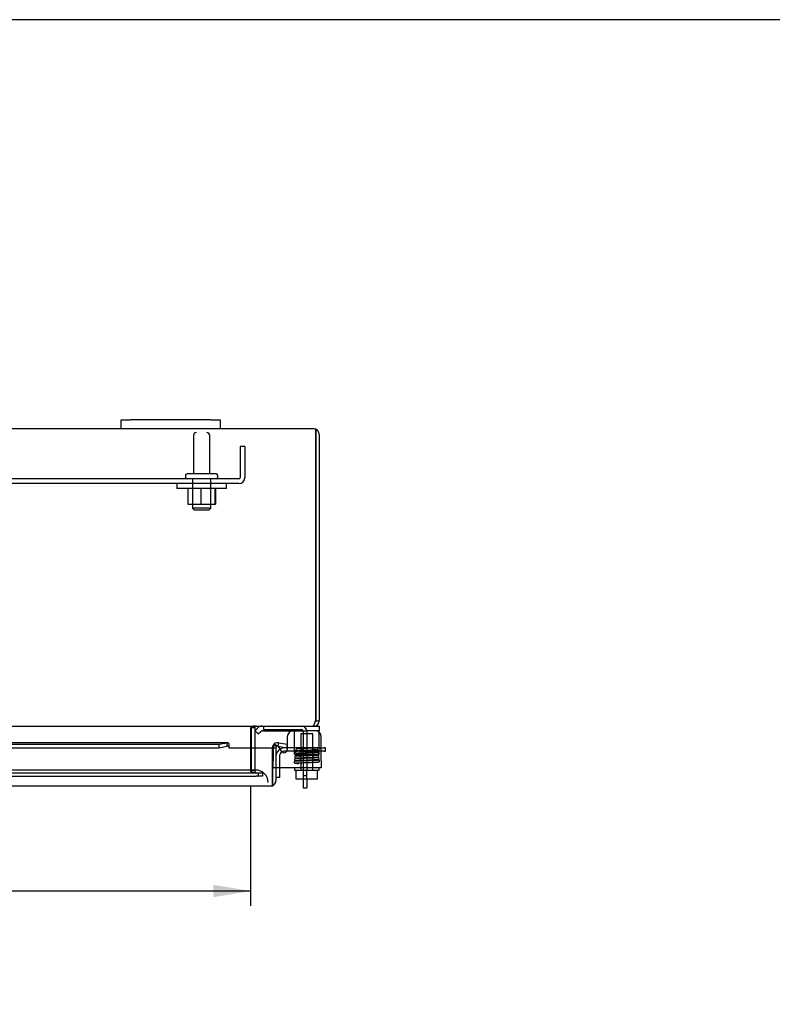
# Model space of a CAD drawing. Header units: inches. Extents: x 1 to 150, y -1 to 99.
# Tile 14 of 23: x 52 to 67, y 80 to 99. Entities that reach past the tile are written whole.
import ezdxf
from ezdxf.enums import TextEntityAlignment as Align
from ezdxf.lldxf.tags import DXFTag

# ---------------------------------------------------------------- set-up
doc = ezdxf.new("R2010")
doc.units = ezdxf.units.IN
doc.header["$MEASUREMENT"] = 0
for name, color, linetype in [('COM40153-1', 7, 'Continuous'), ('COM40153-2', 7, 'Continuous'), ('COM40674', 7, 'Continuous'), ('COM42667', 7, 'Continuous'), ('COM42780', 7, 'Continuous'), ('COM48430', 7, 'Continuous'), ('COM56229', 7, 'Continuous'), ('COM70219', 7, 'Continuous'), ('Default', 7, 'Continuous'), ('FET07710', 7, 'Continuous'), ('NTS166105', 7, 'Continuous'), ('SCC19011', 7, 'Continuous'), ('SPR20265', 7, 'Continuous'), ('STD26094', 7, 'Continuous'), ('WAF25035', 7, 'Continuous'), ('WAF25059', 7, 'Continuous')]:
    doc.layers.add(name, color=color, linetype=linetype)
doc.styles.add('SEACAD_Times_New_Roman', font='times.ttf')
tags = doc.linetypes.add('HIDDEN2', pattern=[0.1875, 0.125, -0.0625]).pattern_tags.tags
tags[6:7] = [DXFTag(74, 4), DXFTag(75, 0), DXFTag(340, '0'), DXFTag(46, 0.0), DXFTag(50, 0.0), DXFTag(44, 0.0), DXFTag(45, 0.0)]
tags[4:5] = [DXFTag(74, 4), DXFTag(75, 0), DXFTag(340, '0'), DXFTag(46, 0.0), DXFTag(50, 0.0), DXFTag(44, 0.0), DXFTag(45, 0.0)]
doc.dimstyles.new('HAMMOND_(STH_-_120x80)', dxfattribs={"dimtxt": 0.6, "dimasz": 0.75, "dimexe": 0.3, "dimexo": 0.3, "dimgap": 0.15, "dimtad": 0, "dimtih": 1, "dimtoh": 1, "dimzin": 0, "dimdsep": 46, "dimtxsty": 'SEACAD_Times_New_Roman', "dimblk1": '_SE_FILLED', "dimblk2": '_SE_FILLED', "dimsah": 1, "dimcen": 0.3, "dimadec": 0, "dimazin": 0, "dimtfac": 0.8, "dimtofl": 0, "dimtmove": 1, "dimatfit": 3, "dimfxl": 1, "dimtolj": 1, "dimtzin": 0, "dimarcsym": 0})

# ---------------------------------------------------------------- blocks, each defined once
blk = doc.blocks.new('SE1')
at = {"layer": 'COM40153-1', "color": 7, "linetype": 'HIDDEN2'}
for p, q in [((57.153, 85.228), (57.153, 85.156)), ((57.153, 85.156), (57.92, 85.156)), ((57.956, 85.12), (57.956, 84.232)), ((58.028, 85.12), (58.028, 84.338)), ((57.956, 84.232), (58.028, 84.232)), ((57.956, 84.232), (57.956, 84.157))]:
    blk.add_line(p, q, dxfattribs=at)
at = {"layer": 'COM40153-1', "color": 7, "linetype": 'Continuous'}
for p, q in [((57.956, 84.157), (57.956, 83.978)), ((58.028, 84.157), (58.028, 83.978)), ((57.956, 83.978), (58.028, 83.978))]:
    blk.add_line(p, q, dxfattribs=at)
at = {"layer": 'COM40153-1', "color": 7, "linetype": 'HIDDEN2'}
for radius in [0.108, 0.036]:
    blk.add_arc((57.92, 85.12), radius, 0, 90, dxfattribs=at)
at = {"layer": 'COM40153-2', "color": 7, "linetype": 'Continuous'}
for p, q in [((57.631, 84.791), (57.579, 84.791)), ((57.624, 84.721), (57.579, 84.721)), ((58.317, 84.791), (58.375, 84.791)), ((58.375, 84.721), (58.317, 84.721)), ((58.404, 84.791), (58.375, 84.791)), ((58.375, 84.721), (58.404, 84.721)), ((58.404, 84.721), (58.404, 84.791)), ((57.474, 84.383), (57.474, 84.191)), ((57.474, 84.191), (57.404, 84.191))]:
    blk.add_line(p, q, dxfattribs=at)
at = {"layer": 'COM40153-2', "color": 7, "linetype": 'HIDDEN2'}
for p, q in [((57.927, 84.721), (57.624, 84.721)), ((57.927, 84.791), (57.631, 84.791)), ((57.927, 84.721), (57.927, 84.791)), ((58.262, 84.791), (57.927, 84.791)), ((57.927, 84.721), (58.262, 84.721)), ((58.262, 84.791), (58.317, 84.791)), ((58.317, 84.721), (58.262, 84.721)), ((57.474, 84.616), (57.474, 84.383))]:
    blk.add_line(p, q, dxfattribs=at)
for radius, start in [(0.175, 121.1186), (0.105, 119.3701)]:
    blk.add_arc((57.579, 84.616), radius, start, 180, dxfattribs=at)
at = {"layer": 'COM40153-2', "color": 7, "linetype": 'Continuous'}
for radius, end in [(0.175, 121.1186), (0.105, 119.3701)]:
    blk.add_arc((57.579, 84.616), radius, 90, end, dxfattribs=at)
at = {"layer": 'COM40674', "color": 7, "linetype": 'HIDDEN2'}
for p, q in [((56.683, 90.874), (56.683, 90.249)), ((56.778, 90.874), (56.683, 90.874)), ((56.778, 90.874), (56.778, 90.249)), ((56.653, 90.219), (39.903, 90.219)), ((56.653, 90.124), (39.903, 90.124))]:
    blk.add_line(p, q, dxfattribs=at)
for radius in [0.03, 0.125]:
    blk.add_arc((56.653, 90.249), radius, 270, 0, dxfattribs=at)
at = {"layer": 'COM42667', "color": 7, "linetype": 'Continuous'}
for p, q in [((57.631, 85.008), (57.631, 84.749)), ((58.317, 84.526), (58.317, 85.008)), ((57.521, 84.716), (57.458, 84.814)), ((58.317, 84.526), (58.317, 84.383)), ((58.317, 84.383), (57.404, 84.383))]:
    blk.add_line(p, q, dxfattribs=at)
at = {"layer": 'COM42667', "color": 7, "linetype": 'HIDDEN2'}
for p, q in [((57.347, 84.781), (57.347, 84.526)), ((57.347, 84.383), (57.347, 84.526)), ((57.404, 84.383), (57.347, 84.383))]:
    blk.add_line(p, q, dxfattribs=at)
at = {"layer": 'COM42667', "color": 7, "linetype": 'Continuous'}
for centre, radius, start, end in [((57.756, 85.008), 0.125, 90, 180), ((58.192, 85.008), 0.125, 0, 90), ((57.407, 84.781), 0.06, 32.8455, 39.5666), ((57.571, 84.749), 0.06, 212.8455, 0)]:
    blk.add_arc(centre, radius, start, end, dxfattribs=at)
at = {"layer": 'COM42667', "color": 7, "linetype": 'HIDDEN2'}
blk.add_arc((57.407, 84.781), 0.06, 39.5666, 180, dxfattribs=at)
at = {"layer": 'COM42780', "color": 7, "linetype": 'Continuous'}
for p, q in [((56.979, 85.136), (57.029, 85.186)), ((56.979, 85.136), (57.046, 85.069)), ((57.046, 85.069), (57.096, 85.119)), ((57.13, 85.133), (58.028, 85.133)), ((58.278, 85.133), (58.028, 85.133)), ((58.17, 85.228), (58.278, 85.228)), ((58.278, 85.228), (58.278, 85.133)), ((58.278, 85.099), (58.278, 85.133))]:
    blk.add_line(p, q, dxfattribs=at)
at = {"layer": 'COM42780', "color": 7, "linetype": 'HIDDEN2'}
for p, q in [((58.278, 85.086), (58.278, 85.099)), ((58.278, 84.797), (58.278, 85.086)), ((57.778, 84.742), (57.778, 84.797)), ((57.778, 84.656), (57.778, 84.742)), ((58.278, 84.656), (58.278, 84.797)), ((57.778, 84.656), (58.278, 84.656))]:
    blk.add_line(p, q, dxfattribs=at)
at = {"layer": 'COM42780', "color": 7, "linetype": 'Continuous'}
for radius in [0.143, 0.048]:
    blk.add_arc((57.13, 85.085), radius, 90, 135, dxfattribs=at)
at = {"layer": 'COM42780', "color": 7, "linetype": 'HIDDEN2'}
blk.add_ellipse((57.528, 84.128), major_axis=(0, 14.322), ratio=0.017455, start_param=-1.524085, end_param=-1.503851, dxfattribs=at)
blk.add_open_spline([(57.778, 85.086), (57.778, 85.092), (57.778, 85.098), (57.777, 85.11), (57.777, 85.115), (57.776, 85.124), (57.775, 85.127), (57.773, 85.132), (57.772, 85.133), (57.77, 85.133)], degree=3, knots=[0, 0, 0, 0, 0.25, 0.25, 0.5, 0.5, 0.75, 0.75, 1, 1, 1, 1], dxfattribs=at)
at = {"layer": 'COM48430', "color": 7, "linetype": 'Continuous'}
for p, q in [((54.278, 91.228), (42.278, 91.228)), ((58.17, 91.228), (56.278, 91.228)), ((58.206, 91.222), (58.206, 91.12)), ((58.206, 91.12), (58.206, 91.222)), ((58.206, 91.12), (58.206, 85.336)), ((58.206, 85.336), (58.206, 91.12)), ((58.278, 91.12), (58.278, 85.336)), ((58.206, 85.336), (58.278, 85.336)), ((49.349, 85.228), (58.145, 85.228)), ((56.89, 85.192), (56.89, 84.785)), ((56.975, 85.192), (56.903, 85.192)), ((56.903, 85.192), (56.903, 84.785)), ((56.975, 85.192), (56.975, 84.785)), ((58.146, 85.228), (58.17, 85.228)), ((58.17, 85.252), (58.17, 85.228))]:
    blk.add_line(p, q, dxfattribs=at)
at = {"layer": 'COM48430', "color": 7, "linetype": 'HIDDEN2'}
for p, q in [((56.89, 84.785), (56.89, 84.323)), ((56.903, 84.785), (56.903, 84.323)), ((56.975, 84.785), (56.975, 84.323)), ((56.975, 84.323), (56.903, 84.323)), ((39.552, 84.287), (57.005, 84.287)), ((39.552, 84.215), (57.005, 84.215)), ((57.005, 84.287), (57.05, 84.287)), ((57.05, 84.215), (57.005, 84.215)), ((57.05, 84.287), (57.057, 84.287)), ((57.05, 84.215), (57.05, 84.287)), ((57.05, 84.215), (57.057, 84.215)), ((57.057, 84.287), (57.133, 84.287)), ((57.133, 84.215), (57.057, 84.215)), ((57.133, 84.287), (57.133, 84.215))]:
    blk.add_line(p, q, dxfattribs=at)
at = {"layer": 'COM48430', "color": 7, "linetype": 'Continuous'}
for centre, radius, start, end in [((58.17, 91.12), 0.108, 70.5288, 90), ((58.17, 91.12), 0.108, 0, 70.5288), ((58.17, 85.336), 0.108, 270, 0), ((58.17, 85.336), 0.036, 321.2764, 0), ((57.011, 85.192), 0.108, 169.6032, 180), ((57.011, 85.192), 0.036, 90, 180)]:
    blk.add_arc(centre, radius, start, end, dxfattribs=at)
at = {"layer": 'COM48430', "color": 7, "linetype": 'HIDDEN2'}
for radius, end in [(0.108, 190.3994), (0.036, 270)]:
    blk.add_arc((57.011, 84.323), radius, 180, end, dxfattribs=at)
at = {"layer": 'COM48430', "color": 7, "linetype": 'Continuous'}
blk.add_ellipse((58.17, 91.12), major_axis=(0, -0.108), ratio=0.997813, start_param=2.801756, end_param=3.141593, dxfattribs=at)
for points, knots in [([(58.145, 85.228), (58.15, 85.228), (58.155, 85.231), (58.165, 85.242), (58.17, 85.25), (58.181, 85.27), (58.186, 85.282), (58.196, 85.308), (58.201, 85.322), (58.206, 85.336)], [0, 0, 0, 0, 0.25, 0.25, 0.5, 0.5, 0.75, 0.75, 1, 1, 1, 1]), ([(56.993, 85.228), (56.983, 85.228), (56.973, 85.228), (56.952, 85.225), (56.942, 85.224), (56.927, 85.22), (56.923, 85.218), (56.913, 85.215), (56.909, 85.213), (56.901, 85.208), (56.897, 85.206), (56.893, 85.201), (56.892, 85.199), (56.891, 85.196), (56.89, 85.194), (56.89, 85.192)], [0, 0, 0, 0, 0.25, 0.25, 0.5, 0.5, 0.625, 0.625, 0.75, 0.75, 0.875, 0.875, 0.9375, 0.9375, 1, 1, 1, 1])]:
    blk.add_open_spline(points, degree=3, knots=knots, dxfattribs=at)
at = {"layer": 'COM48430', "color": 7, "linetype": 'HIDDEN2'}
blk.add_open_spline([(56.89, 84.323), (56.89, 84.321), (56.89, 84.319), (56.892, 84.316), (56.893, 84.314), (56.897, 84.31), (56.901, 84.307), (56.909, 84.302), (56.913, 84.3), (56.923, 84.297), (56.927, 84.295), (56.942, 84.292), (56.952, 84.29), (56.973, 84.288), (56.983, 84.287), (56.993, 84.287)], degree=3, knots=[0, 0, 0, 0, 0.0625, 0.0625, 0.125, 0.125, 0.25, 0.25, 0.375, 0.375, 0.5, 0.5, 0.75, 0.75, 1, 1, 1, 1], dxfattribs=at)
at = {"layer": 'COM56229', "color": 7, "linetype": 'Continuous'}
for p, q in [((56.429, 84.893), (48.867, 84.893)), ((48.867, 84.861), (56.249, 84.861)), ((48.867, 84.791), (56.249, 84.791)), ((56.249, 84.861), (56.422, 84.891)), ((56.249, 84.861), (56.249, 84.791)), ((56.249, 84.791), (56.422, 84.821)), ((56.422, 84.821), (56.422, 84.891)), ((56.457, 84.813), (56.457, 84.868)), ((56.457, 84.785), (56.457, 84.813)), ((57.332, 84.785), (56.457, 84.785)), ((57.332, 84.126), (57.332, 84.785)), ((57.404, 84.785), (57.332, 84.785)), ((57.332, 84.785), (57.332, 84.126)), ((57.417, 84.813), (57.371, 84.868)), ((57.404, 84.785), (57.404, 84.126)), ((57.447, 84.821), (57.459, 84.891)), ((57.447, 84.821), (57.617, 84.791)), ((57.459, 84.891), (57.629, 84.861)), ((57.629, 84.861), (57.617, 84.791)), ((57.332, 84.126), (57.332, 84.024)), ((57.332, 84.024), (57.332, 84.126)), ((57.296, 84.018), (39.324, 84.018))]:
    blk.add_line(p, q, dxfattribs=at)
for centre, radius, start, end in [((56.429, 84.768), 0.0534, 57.5781, 97.3735), ((57.44, 84.785), 0.108, 130, 180), ((57.44, 84.785), 0.108, 80.0001, 129.9999), ((57.44, 84.785), 0.036, 130, 180), ((57.44, 84.785), 0.036, 80, 130), ((57.296, 84.126), 0.108, 289.4712, 0), ((57.296, 84.126), 0.108, 270, 289.4712)]:
    blk.add_arc(centre, radius, start, end, dxfattribs=at)
blk.add_ellipse((57.296, 84.126), major_axis=(0, 0.108), ratio=0.997813, start_param=3.141593, end_param=3.48143, dxfattribs=at)
blk.add_open_spline([(56.457, 84.868), (56.451, 84.878), (56.446, 84.885), (56.434, 84.893), (56.428, 84.894), (56.422, 84.891)], degree=3, knots=[0, 0, 0, 0, 0.5, 0.5, 1, 1, 1, 1], dxfattribs=at)
at = {"layer": 'COM70219', "color": 7, "linetype": 'HIDDEN2'}
for p, q in [((56.747, 84.34), (39.81, 84.34)), ((56.997, 84.34), (56.747, 84.34))]:
    blk.add_line(p, q, dxfattribs=at)
blk.add_arc((56.997, 84.09), 0.25, 0, 90, dxfattribs=at)
at = {"layer": 'FET07710', "color": 7, "linetype": 'Continuous'}
for p, q in [((54.278, 91.415), (54.466, 91.415)), ((54.278, 91.228), (54.278, 91.415)), ((56.091, 91.415), (54.466, 91.415)), ((56.091, 91.415), (56.278, 91.415)), ((56.278, 91.415), (56.278, 91.228)), ((54.466, 91.228), (54.278, 91.228)), ((56.091, 91.228), (54.466, 91.228)), ((56.278, 91.228), (56.091, 91.228))]:
    blk.add_line(p, q, dxfattribs=at)
at = {"layer": 'NTS166105', "color": 7, "linetype": 'HIDDEN2'}
for p, q in [((55.625, 90.028), (55.625, 89.708)), ((55.884, 90.028), (55.884, 89.708)), ((56.169, 90.028), (56.169, 89.708)), ((56.184, 90.028), (56.184, 89.708)), ((55.625, 89.708), (55.884, 89.708)), ((55.884, 89.708), (56.169, 89.708)), ((56.169, 89.708), (56.184, 89.708))]:
    blk.add_line(p, q, dxfattribs=at)
at = {"layer": 'SCC19011', "color": 7, "linetype": 'HIDDEN2'}
for p, q in [((58.15, 85.07), (57.906, 85.07)), ((57.906, 85.07), (57.906, 84.338)), ((58.15, 84.338), (58.15, 85.07))]:
    blk.add_line(p, q, dxfattribs=at)
at = {"layer": 'SCC19011', "color": 7, "linetype": 'Continuous'}
for p, q in [((57.813, 84.157), (57.813, 84.338)), ((58.028, 84.157), (58.028, 84.338)), ((58.243, 84.157), (58.243, 84.338)), ((58.028, 84.157), (57.813, 84.157)), ((58.243, 84.157), (58.028, 84.157))]:
    blk.add_line(p, q, dxfattribs=at)
at = {"layer": 'SPR20265', "color": 7, "linetype": 'HIDDEN2'}
for start_param, end_param in [(0, 1.304377), (6.252319, 6.283185)]:
    blk.add_ellipse((57.856, 84.491), major_axis=(0, -0.0175), ratio=0.707107, start_param=start_param, end_param=end_param, dxfattribs=at)
for points, knots in [([(57.818, 84.716), (57.815, 84.716), (57.81, 84.715), (57.803, 84.709), (57.799, 84.702), (57.799, 84.695), (57.801, 84.688), (57.806, 84.683), (57.812, 84.68), (57.815, 84.68), (57.817, 84.68)], [0, 0, 0, 0, 0.159811, 0.317961, 0.462729, 0.589122, 0.709493, 0.821101, 0.918775, 1, 1, 1, 1]), ([(57.821, 84.764), (57.821, 84.764), (57.819, 84.764), (57.817, 84.763), (57.814, 84.761), (57.812, 84.759), (57.81, 84.757), (57.809, 84.753), (57.808, 84.749), (57.808, 84.743), (57.812, 84.735), (57.82, 84.73), (57.827, 84.729), (57.83, 84.728)], [0.0527696, 0.0527696, 0.0527696, 0.0527696, 0.0749855, 0.1133428, 0.1538939, 0.1974716, 0.2445684, 0.2954135, 0.3500897, 0.473116, 0.6263376, 0.8051148, 1, 1, 1, 1]), ([(58.223, 84.737), (58.223, 84.737), (58.22, 84.737), (58.209, 84.736), (58.19, 84.735), (58.163, 84.733), (58.137, 84.732), (58.105, 84.731), (58.065, 84.729), (58.019, 84.727), (57.967, 84.725), (57.914, 84.723), (57.873, 84.721), (57.847, 84.719), (57.831, 84.718), (57.819, 84.717), (57.817, 84.716), (57.815, 84.715)], [0.5266283, 0.5266283, 0.5266283, 0.5266283, 0.5397652, 0.560288, 0.6041553, 0.6275529, 0.6520542, 0.6801265, 0.7125477, 0.7493161, 0.7904707, 0.8360565, 0.8860678, 0.9128372, 0.9407519, 0.9698051, 1, 1, 1, 1]), ([(57.819, 84.68), (57.82, 84.681), (57.822, 84.682), (57.834, 84.683), (57.85, 84.685), (57.875, 84.686), (57.912, 84.688), (57.957, 84.69), (57.998, 84.691), (58.032, 84.693), (58.062, 84.694), (58.091, 84.695), (58.124, 84.696), (58.158, 84.698), (58.191, 84.7), (58.217, 84.702), (58.234, 84.704), (58.242, 84.706), (58.247, 84.708), (58.25, 84.711), (58.253, 84.716), (58.254, 84.722), (58.253, 84.729), (58.248, 84.736), (58.241, 84.74), (58.231, 84.742), (58.209, 84.745), (58.177, 84.746), (58.154, 84.747), (58.147, 84.748)], [0, 0, 0, 0, 0.0304453, 0.0592372, 0.0863705, 0.1118327, 0.1576503, 0.1968704, 0.2294473, 0.2553831, 0.2759811, 0.2991065, 0.3260817, 0.356938, 0.3917266, 0.4299573, 0.4624238, 0.4859188, 0.5004301, 0.5044477, 0.5076094, 0.5170367, 0.5233835, 0.5305684, 0.5473977, 0.5678521, 0.6116444, 0.6590029, 0.6791498, 0.6791498, 0.6791498, 0.6791498]), ([(58.207, 84.782), (58.206, 84.783), (58.203, 84.785), (58.194, 84.785), (58.177, 84.784), (58.156, 84.783), (58.132, 84.782), (58.109, 84.781), (58.081, 84.78), (58.044, 84.778), (57.999, 84.776), (57.949, 84.774), (57.907, 84.772), (57.876, 84.771), (57.855, 84.769), (57.837, 84.768), (57.825, 84.766), (57.821, 84.765), (57.821, 84.765), (57.821, 84.764)], [0.0892861, 0.0892861, 0.0892861, 0.0892861, 0.1259639, 0.1680537, 0.2019235, 0.2682406, 0.3007125, 0.3362012, 0.3818308, 0.4378608, 0.5043777, 0.5815104, 0.6693207, 0.7174385, 0.7683346, 0.8220065, 0.8784829, 0.9377959, 0.9557066, 0.9557066, 0.9557066, 0.9557066]), ([(57.826, 84.729), (57.829, 84.728), (57.834, 84.727), (57.85, 84.726), (57.87, 84.725), (57.889, 84.724), (57.902, 84.723), (57.906, 84.723)], [0, 0, 0, 0, 0.0302293, 0.0588239, 0.0857816, 0.1111088, 0.1239914, 0.1239914, 0.1239914, 0.1239914]), ([(57.829, 84.731), (57.829, 84.731), (57.829, 84.731), (57.832, 84.732), (57.842, 84.733), (57.861, 84.735), (57.893, 84.737), (57.937, 84.739), (57.978, 84.741), (58.013, 84.742), (58.043, 84.743), (58.07, 84.744), (58.099, 84.745), (58.13, 84.747), (58.161, 84.748), (58.189, 84.75), (58.213, 84.753), (58.231, 84.757), (58.244, 84.765), (58.245, 84.771), (58.246, 84.775)], [0.051243, 0.051243, 0.051243, 0.051243, 0.0583743, 0.11373, 0.1660591, 0.2153459, 0.3044791, 0.3812731, 0.4456514, 0.497503, 0.5371623, 0.5764781, 0.6208548, 0.6703943, 0.7251712, 0.7843447, 0.841752, 0.8968275, 0.9498056, 1, 1, 1, 1]), ([(58.266, 84.54), (58.263, 84.539), (58.259, 84.538), (58.238, 84.536), (58.21, 84.534), (58.178, 84.533), (58.144, 84.532), (58.111, 84.53), (58.079, 84.529), (58.044, 84.528), (58.005, 84.527), (57.961, 84.525), (57.915, 84.524), (57.865, 84.522), (57.828, 84.52), (57.805, 84.518), (57.79, 84.517), (57.78, 84.514), (57.775, 84.513), (57.77, 84.506), (57.768, 84.502), (57.768, 84.497), (57.769, 84.493), (57.771, 84.488), (57.777, 84.483), (57.79, 84.479), (57.815, 84.476), (57.839, 84.475), (57.856, 84.474)], [0, 0, 0, 0, 0.058879, 0.11374, 0.164565, 0.211301, 0.253926, 0.29242, 0.326774, 0.356963, 0.404705, 0.446731, 0.498103, 0.559075, 0.629802, 0.667457, 0.700144, 0.748756, 0.774939, 0.780841, 0.787772, 0.796447, 0.802131, 0.810921, 0.838565, 0.879552, 0.933487, 1, 1, 1, 1]), ([(57.797, 84.567), (57.794, 84.566), (57.788, 84.565), (57.78, 84.559), (57.776, 84.552), (57.776, 84.545), (57.778, 84.539), (57.781, 84.536), (57.783, 84.534), (57.786, 84.532), (57.788, 84.531), (57.791, 84.53), (57.793, 84.53), (57.793, 84.53)], [0, 0, 0, 0, 0.188415, 0.363228, 0.51473, 0.638547, 0.747394, 0.797104, 0.843325, 0.886161, 0.926011, 0.96361, 1, 1, 1, 1]), ([(57.801, 84.615), (57.8, 84.615), (57.797, 84.615), (57.793, 84.613), (57.79, 84.611), (57.787, 84.608), (57.785, 84.604), (57.784, 84.6), (57.784, 84.594), (57.787, 84.587), (57.792, 84.582), (57.798, 84.579), (57.802, 84.579), (57.804, 84.579)], [0, 0, 0, 0, 0.057064, 0.117028, 0.178564, 0.240253, 0.300887, 0.359706, 0.473677, 0.597633, 0.728878, 0.863282, 1, 1, 1, 1]), ([(58.241, 84.689), (58.238, 84.688), (58.234, 84.688), (58.218, 84.686), (58.198, 84.685), (58.168, 84.683), (58.127, 84.681), (58.078, 84.679), (58.035, 84.678), (58, 84.677), (57.969, 84.675), (57.94, 84.674), (57.908, 84.673), (57.876, 84.671), (57.846, 84.67), (57.824, 84.668), (57.81, 84.666), (57.802, 84.664), (57.797, 84.661), (57.791, 84.653), (57.791, 84.642), (57.801, 84.631), (57.812, 84.629), (57.826, 84.627), (57.848, 84.625), (57.875, 84.624), (57.89, 84.623), (57.897, 84.623)], [0, 0, 0, 0, 0.0301809, 0.0587298, 0.0856358, 0.110897, 0.1562943, 0.1950241, 0.2270307, 0.2522404, 0.2726654, 0.2955686, 0.3216258, 0.3508999, 0.3834395, 0.4179954, 0.4463332, 0.4670009, 0.4799798, 0.4885659, 0.503692, 0.5230788, 0.5426462, 0.5632259, 0.6069294, 0.6301846, 0.6507607, 0.6507607, 0.6507607, 0.6507607]), ([(57.791, 84.53), (57.792, 84.529), (57.797, 84.528), (57.817, 84.526), (57.851, 84.524), (57.877, 84.523), (57.889, 84.523)], [0.0499893, 0.0499893, 0.0499893, 0.0499893, 0.0976418, 0.185657, 0.2643622, 0.3172181, 0.3172181, 0.3172181, 0.3172181]), ([(58.248, 84.587), (58.247, 84.587), (58.246, 84.587), (58.237, 84.586), (58.218, 84.585), (58.19, 84.584), (58.163, 84.583), (58.129, 84.581), (58.087, 84.58), (58.035, 84.578), (57.977, 84.576), (57.928, 84.574), (57.889, 84.573), (57.862, 84.571), (57.837, 84.57), (57.817, 84.569), (57.801, 84.567), (57.796, 84.566), (57.794, 84.566)], [0.5321637, 0.5321637, 0.5321637, 0.5321637, 0.5407507, 0.5612377, 0.6050473, 0.6284212, 0.6528857, 0.6809031, 0.7132616, 0.749956, 0.7910209, 0.8364918, 0.8609355, 0.886499, 0.9131802, 0.9409949, 0.9699325, 1, 1, 1, 1]), ([(57.796, 84.531), (57.799, 84.532), (57.803, 84.532), (57.819, 84.534), (57.84, 84.535), (57.863, 84.536), (57.889, 84.538), (57.924, 84.539), (57.966, 84.54), (58.012, 84.542), (58.049, 84.543), (58.082, 84.544), (58.113, 84.546), (58.146, 84.547), (58.181, 84.548), (58.214, 84.55), (58.24, 84.552), (58.256, 84.553), (58.266, 84.556), (58.27, 84.558), (58.276, 84.565), (58.278, 84.573), (58.275, 84.581), (58.268, 84.588), (58.259, 84.591), (58.246, 84.593), (58.218, 84.595), (58.185, 84.597), (58.165, 84.598), (58.162, 84.598)], [0, 0, 0, 0, 0.0305159, 0.059368, 0.0865575, 0.1120705, 0.1359186, 0.1580947, 0.1973962, 0.2300545, 0.2560737, 0.2766349, 0.2991714, 0.3249864, 0.3541021, 0.3865666, 0.4219893, 0.4523246, 0.4745901, 0.488791, 0.4964271, 0.5089596, 0.5179757, 0.5273953, 0.5466086, 0.5671177, 0.6107919, 0.6581741, 0.6645619, 0.6645619, 0.6645619, 0.6645619]), ([(57.797, 84.484), (57.797, 84.484), (57.797, 84.483), (57.8, 84.483), (57.806, 84.484), (57.818, 84.485), (57.841, 84.486), (57.877, 84.487), (57.924, 84.489), (57.968, 84.491), (58.012, 84.492), (58.05, 84.493), (58.085, 84.495), (58.117, 84.496), (58.15, 84.497), (58.183, 84.498), (58.214, 84.5), (58.241, 84.501), (58.262, 84.503), (58.266, 84.504), (58.268, 84.505)], [0.2422195, 0.2422195, 0.2422195, 0.2422195, 0.2467116, 0.2695182, 0.2981161, 0.3325309, 0.370093, 0.4385298, 0.49782, 0.5477537, 0.58897, 0.6388975, 0.6699561, 0.705043, 0.7441529, 0.7872858, 0.8344478, 0.8856338, 0.9408162, 1, 1, 1, 1]), ([(58.249, 84.64), (58.249, 84.64), (58.249, 84.639), (58.244, 84.638), (58.226, 84.636), (58.195, 84.634), (58.159, 84.632), (58.123, 84.631), (58.09, 84.63), (58.063, 84.629), (58.038, 84.628), (58.012, 84.627), (57.981, 84.626), (57.944, 84.625), (57.903, 84.623), (57.862, 84.621), (57.826, 84.619), (57.806, 84.617), (57.799, 84.616), (57.799, 84.615), (57.799, 84.615)], [0.0227215, 0.0227215, 0.0227215, 0.0227215, 0.0461991, 0.0902871, 0.1718423, 0.2447661, 0.3089912, 0.3644087, 0.4109163, 0.4484794, 0.4774844, 0.5101835, 0.5520979, 0.6032444, 0.663677, 0.7334646, 0.8126879, 0.9013734, 0.9494641, 0.9766153, 0.9766153, 0.9766153, 0.9766153]), ([(57.801, 84.579), (57.803, 84.579), (57.807, 84.578), (57.822, 84.577), (57.842, 84.575), (57.865, 84.574), (57.883, 84.573), (57.892, 84.573)], [0, 0, 0, 0, 0.0302077, 0.0587841, 0.0857261, 0.111039, 0.1357135, 0.1357135, 0.1357135, 0.1357135]), ([(57.804, 84.58), (57.804, 84.58), (57.804, 84.581), (57.81, 84.582), (57.829, 84.584), (57.864, 84.586), (57.904, 84.588), (57.945, 84.59), (57.981, 84.591), (58.012, 84.592), (58.038, 84.593), (58.063, 84.594), (58.09, 84.595), (58.123, 84.596), (58.159, 84.598), (58.196, 84.599), (58.229, 84.601), (58.247, 84.603), (58.254, 84.604), (58.254, 84.605), (58.254, 84.605)], [0.0279491, 0.0279491, 0.0279491, 0.0279491, 0.0494657, 0.0966599, 0.1839903, 0.2623271, 0.3315825, 0.3917278, 0.4427491, 0.4846352, 0.5173504, 0.5463912, 0.5840336, 0.6307069, 0.6864391, 0.7512081, 0.824995, 0.9078448, 0.9527871, 0.9818165, 0.9818165, 0.9818165, 0.9818165]), ([(57.82, 84.679), (57.821, 84.678), (57.826, 84.677), (57.842, 84.676), (57.872, 84.674), (57.893, 84.673), (57.902, 84.673)], [0.0752744, 0.0752744, 0.0752744, 0.0752744, 0.0919457, 0.1748648, 0.2487221, 0.2938223, 0.2938223, 0.2938223, 0.2938223]), ([(57.821, 84.633), (57.821, 84.633), (57.822, 84.633), (57.828, 84.634), (57.844, 84.635), (57.869, 84.636), (57.893, 84.637), (57.924, 84.639), (57.964, 84.64), (58.012, 84.642), (58.066, 84.644), (58.124, 84.646), (58.17, 84.648), (58.201, 84.65), (58.221, 84.651), (58.236, 84.653), (58.241, 84.654), (58.243, 84.654)], [0.5422416, 0.5422416, 0.5422416, 0.5422416, 0.5502852, 0.5656352, 0.6092325, 0.6325677, 0.6568857, 0.6843883, 0.7162889, 0.7525835, 0.7932786, 0.8383336, 0.8877437, 0.9141734, 0.9416896, 0.9702992, 1, 1, 1, 1]), ([(58.247, 84.69), (58.246, 84.691), (58.242, 84.692), (58.225, 84.694), (58.192, 84.696), (58.166, 84.697), (58.152, 84.698)], [0.050705, 0.050705, 0.050705, 0.050705, 0.0989314, 0.1878115, 0.2671474, 0.3346352, 0.3346352, 0.3346352, 0.3346352]), ([(58.253, 84.641), (58.251, 84.641), (58.247, 84.642), (58.233, 84.643), (58.215, 84.645), (58.191, 84.646), (58.17, 84.647), (58.157, 84.648)], [0, 0, 0, 0, 0.0305446, 0.0594257, 0.0866506, 0.1122134, 0.1474991, 0.1474991, 0.1474991, 0.1474991]), ([(58.268, 84.541), (58.267, 84.541), (58.261, 84.542), (58.241, 84.544), (58.206, 84.546), (58.179, 84.547), (58.166, 84.548)], [0.0476429, 0.0476429, 0.0476429, 0.0476429, 0.0929365, 0.1763275, 0.2505623, 0.3105486, 0.3105486, 0.3105486, 0.3105486]), ([(58.24, 84.653), (58.243, 84.654), (58.248, 84.655), (58.256, 84.66), (58.26, 84.667), (58.261, 84.673), (58.261, 84.677), (58.259, 84.68), (58.258, 84.683), (58.255, 84.686), (58.252, 84.688), (58.25, 84.689), (58.247, 84.69), (58.245, 84.69), (58.244, 84.69)], [0, 0, 0, 0, 0.179696, 0.347726, 0.496425, 0.619744, 0.675627, 0.729219, 0.780424, 0.829098, 0.875163, 0.918716, 0.960114, 1, 1, 1, 1]), ([(58.252, 84.605), (58.253, 84.605), (58.256, 84.605), (58.26, 84.607), (58.263, 84.609), (58.266, 84.612), (58.268, 84.616), (58.269, 84.621), (58.269, 84.626), (58.266, 84.633), (58.261, 84.638), (58.255, 84.641), (58.251, 84.641), (58.249, 84.641)], [0, 0, 0, 0, 0.058448, 0.119991, 0.183216, 0.246619, 0.308903, 0.369213, 0.48528, 0.60971, 0.739485, 0.870031, 1, 1, 1, 1]), ([(58.266, 84.504), (58.269, 84.504), (58.274, 84.505), (58.281, 84.511), (58.285, 84.518), (58.285, 84.525), (58.283, 84.532), (58.278, 84.537), (58.273, 84.54), (58.269, 84.54), (58.267, 84.54)], [0, 0, 0, 0, 0.167201, 0.329893, 0.476988, 0.603506, 0.721843, 0.829916, 0.923204, 1, 1, 1, 1])]:
    blk.add_open_spline(points, degree=3, knots=knots, dxfattribs=at)
at = {"layer": 'STD26094', "color": 7, "linetype": 'HIDDEN2'}
for p, q in [((55.738, 91.096), (55.738, 90.319)), ((56.068, 90.319), (56.068, 91.096)), ((55.578, 90.289), (55.578, 90.249)), ((56.198, 90.319), (55.608, 90.319)), ((56.228, 90.249), (56.228, 90.289)), ((55.716, 90.219), (55.716, 89.632)), ((56.091, 89.632), (56.091, 90.219)), ((56.091, 89.632), (55.716, 89.632)), ((55.716, 89.632), (55.753, 89.594)), ((55.753, 89.594), (56.053, 89.594)), ((56.053, 89.594), (56.091, 89.632))]:
    blk.add_line(p, q, dxfattribs=at)
for centre, radius, start, end in [((55.798, 91.096), 0.06, 90, 180), ((56.008, 91.096), 0.06, 0, 90), ((55.608, 90.289), 0.03, 90, 180), ((56.198, 90.289), 0.03, 0, 90), ((55.608, 90.249), 0.03, 180, 270), ((56.198, 90.249), 0.03, 270, 0)]:
    blk.add_arc(centre, radius, start, end, dxfattribs=at)
at = {"layer": 'WAF25035', "color": 7, "linetype": 'Continuous'}
for p, q in [((57.778, 84.383), (57.778, 84.338)), ((57.778, 84.338), (58.278, 84.338)), ((58.278, 84.338), (58.278, 84.383))]:
    blk.add_line(p, q, dxfattribs=at)
at = {"layer": 'WAF25059', "color": 7, "linetype": 'HIDDEN2'}
for p, q in [((55.403, 90.124), (55.403, 90.028)), ((56.403, 90.028), (56.403, 90.124)), ((56.403, 90.028), (55.403, 90.028))]:
    blk.add_line(p, q, dxfattribs=at)
blk = doc.blocks.new('DMBLK550')
at = {"layer": 'Default', "linetype": 'Continuous'}
for points in [[(40.417, 81.772), (40.417, 82.022), (39.667, 81.897)], [(56.14, 81.772), (56.89, 81.897), (56.14, 82.022)]]:
    blk.add_hatch(color=7, dxfattribs=at).paths.add_polyline_path(points)
at = {"layer": 'Default', "color": 7, "linetype": 'Continuous'}
for p, q in [((39.667, 84.023), (39.667, 81.597)), ((56.89, 84.023), (56.89, 81.597)), ((46.67, 81.897), (39.667, 81.897)), ((56.89, 81.897), (50.986, 81.897))]:
    blk.add_line(p, q, dxfattribs=at)
at = {"layer": 'Default', "color": 7, "linetype": 'Continuous', "style": 'SEACAD_Times_New_Roman'}
for s, p in [('17.22', (47.804, 82.197)), ('DOOR ', (47.456, 81.297)), ('OPENING', (46.88, 80.397))]:
    blk.add_text(s, height=0.6, dxfattribs=at).set_placement(p, align=Align.TOP_LEFT)
blk = doc.blocks.new('_SE_FILLED')
at = {"color": 0}
blk.add_line((0, 0), (-1, 0), dxfattribs=at)
blk.add_solid([(0, 0), (-1, -0.1665), (-1, 0.1665), (0, 0)], dxfattribs=at)
blk = doc.blocks.new('BORDER')
at = {"layer": 'Default', "color": 7, "linetype": 'Continuous'}
blk.add_line((0, 27.86), (-41.86, 27.86), dxfattribs=at)

msp = doc.modelspace()

# ---------------------------------------------------------------- block references
at = {"layer": 'Default', "color": 7, "xscale": 3.56, "yscale": 3.56, "zscale": 3.56}
msp.add_blockref('BORDER', (149.664, 0.311), dxfattribs=at)
at = {"layer": 'Default'}
msp.add_blockref('SE1', (0, 0), dxfattribs=at)

# ---------------------------------------------------------------- dimensions: what is measured, and where the dimension line sits
at = {"layer": 'Default', "color": 7, "linetype": 'Continuous'}
dim = msp.add_linear_dim(base=(39.667, 81.897), p1=(56.89, 84.323), p2=(39.667, 85.192), text='\\A1;<>\\PDOOR \\XOPENING', dimstyle='HAMMOND_(STH_-_120x80)', override={"dimtmove": 0}, dxfattribs=at)
dim.commit()
dim.dimension.update_dxf_attribs({"geometry": 'DMBLK550', "text_midpoint": (48.828, 81.897), "dimtype": 160})

doc.saveas('drawing.dxf')
